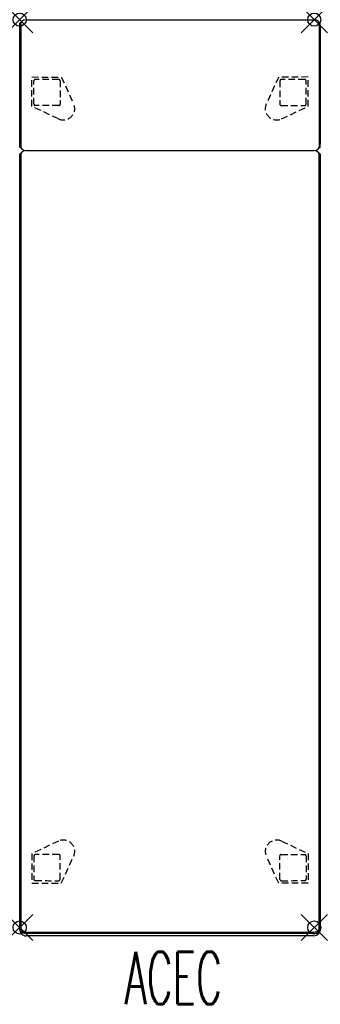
# Model space of a CAD drawing. Header units: inches. Extents: x 0 to 23, y -75.2 to 0.
import ezdxf
from ezdxf.enums import TextEntityAlignment as Align

# ---------------------------------------------------------------- set-up
doc = ezdxf.new("R2010")
doc.units = ezdxf.units.IN
doc.header["$MEASUREMENT"] = 0
doc.header["$PDMODE"] = 35
doc.header["$PDSIZE"] = 1
doc.linetypes.add('DASHED', pattern=[0.75, 0.5, -0.25])
doc.layers.add('A-FURN-P-SEAT', color=2, linetype='Continuous')
doc.layers.add('A-FURN-P-SEAT-TN', color=2, linetype='Continuous')
doc.styles.add('0', font='TXT.shx')

msp = doc.modelspace()

# ---------------------------------------------------------------- linework, layer by layer
at = {"layer": 'A-FURN-P-SEAT'}
for p, q in [((0, -9.718), (0, -0.278)), ((0, -9.5), (0, -0.5)), ((0.1, -0.282), (0.1, -9.718)), ((0.5, 0), (22.5, 0)), ((22.9, -0.282), (22.9, -9.718)), ((23, -9.718), (23, -0.278)), ((23, -0.5), (23, -9.5)), ((0.001, -69.536), (0, -10.277)), ((0.1, -10.282), (0.1, -69.529)), ((0.5, -10), (22.5, -10)), ((22.9, -69.529), (22.9, -10.282)), ((23, -10.278), (22.999, -69.536)), ((23, -10.5), (23, -69.496)), ((0.5, -69.717), (22.5, -69.717)), ((22.5, -69.816), (0.5, -69.816)), ((22.5, -70), (0.5, -70))]:
    msp.add_line(p, q, dxfattribs=at)
at = {"layer": 'A-FURN-P-SEAT', "linetype": 'DASHED'}
for p, q in [((0.934, -6.627), (0.938, -4.378)), ((0.938, -4.378), (3.186, -4.382)), ((3.186, -4.382), (4.132, -6.419)), ((19.814, -4.382), (18.868, -6.419)), ((22.062, -4.378), (19.814, -4.382)), ((22.066, -6.627), (22.062, -4.378)), ((1.095, -6.463), (1.09, -4.665)), ((3.088, -4.66), (3.093, -6.459)), ((19.912, -4.66), (19.907, -6.459)), ((21.905, -6.463), (21.91, -4.665)), ((2.968, -7.579), (0.934, -6.627)), ((2.994, -6.559), (1.195, -6.564)), ((20.006, -6.559), (21.805, -6.564)), ((20.032, -7.579), (22.066, -6.627)), ((2.968, -62.767), (0.934, -63.72)), ((20.032, -62.767), (22.066, -63.72)), ((0.934, -63.72), (0.938, -65.969)), ((1.095, -63.883), (1.09, -65.681)), ((2.994, -63.788), (1.195, -63.783)), ((3.088, -65.687), (3.093, -63.888)), ((3.186, -65.965), (4.132, -63.927)), ((19.814, -65.965), (18.868, -63.927)), ((19.912, -65.687), (19.907, -63.888)), ((20.006, -63.788), (21.805, -63.783)), ((21.905, -63.883), (21.91, -65.681)), ((22.066, -63.72), (22.062, -65.969)), ((0.938, -65.969), (3.186, -65.965)), ((22.062, -65.969), (19.814, -65.965))]:
    msp.add_line(p, q, dxfattribs=at)
at = {"layer": 'A-FURN-P-SEAT'}
for centre, radius, start, end in [((0.5, -0.5), 0.5, 90, 180), ((0.05, -0.282), 0.05, 359.97154, 174.83824), ((22.5, -0.5), 0.5, 360, 90), ((22.95, -0.282), 0.05, 5.16176, 180.02846), ((0.5, -9.5), 0.5, 180, 270), ((0.05, -9.718), 0.05, 179.98632, 359.99387), ((22.5, -9.5), 0.5, 270, 0), ((22.95, -9.718), 0.05, 180.00613, 0.01368), ((0.5, -10.5), 0.5, 90, 180), ((0.05, -10.282), 0.05, 359.97154, 174.83824), ((-3540.135, -39.998), 3540.258, 359.5226, 0.4774), ((22.5, -10.5), 0.5, 360, 90), ((22.95, -10.282), 0.05, 4.9694, 180.0356), ((0.5, -69.5), 0.5, 179.5226, 270), ((0.058, -69.539), 0.0577, 177.16289, 218.90658), ((0.467, -69.27), 0.546, 213.86448, 273.44241), ((0.483, -69.236), 0.482, 217.45214, 272.06898), ((22.496, -69.496), 0.504, 270.4774, 0), ((22.52, -69.242), 0.476, 267.53635, 322.93392), ((22.532, -69.27), 0.547, 266.68158, 327.96057), ((22.889, -69.529), 0.111, 344.01192, 356.7756)]:
    msp.add_arc(centre, radius, start, end, dxfattribs=at)
at = {"layer": 'A-FURN-P-SEAT', "linetype": 'DASHED'}
for centre, radius, start, end in [((1.19, -4.665), 0.1, 90.44103, 179.90318), ((2.597, -187.433), 182.874, 89.8776, 90.44103), ((2.988, -4.66), 0.1, 0.27519, 90.35323), ((20.012, -4.66), 0.1, 89.64677, 179.72481), ((20.403, -187.433), 182.874, 89.55897, 90.1224), ((21.81, -4.665), 0.1, 0.09682, 89.55897), ((1.195, -6.463), 0.1, 180.02455, 269.97463), ((3.339, -6.787), 0.874, 244.90549, 24.90215), ((2.994, -6.459), 0.0993, 270.12909, 0.15924), ((19.661, -6.787), 0.874, 155.09785, 295.09451), ((20.006, -6.459), 0.0993, 179.84076, 269.87091), ((21.805, -6.463), 0.1, 270.02537, 359.97545), ((3.339, -63.559), 0.874, 335.09785, 115.09451), ((19.661, -63.559), 0.874, 64.90549, 204.90215), ((1.195, -63.883), 0.1, 90.02537, 179.97545), ((2.994, -63.887), 0.0993, 359.84076, 89.87091), ((20.006, -63.887), 0.0993, 90.12909, 180.15924), ((21.805, -63.883), 0.1, 0.02455, 89.97463), ((1.19, -65.681), 0.1, 180.09682, 269.55897), ((2.597, 117.087), 182.874, 269.55897, 270.1224), ((2.988, -65.687), 0.1, 269.64677, 359.72481), ((20.012, -65.687), 0.1, 180.27519, 270.35323), ((20.403, 117.087), 182.874, 269.8776, 270.44103), ((21.81, -65.681), 0.1, 270.44103, 359.90318)]:
    msp.add_arc(centre, radius, start, end, dxfattribs=at)
at = {"layer": 'A-FURN-P-SEAT'}
for p in [(0, 0), (22.536, 0), (0, -69.365), (22.536, -69.365)]:
    msp.add_point(p, dxfattribs=at)

# ---------------------------------------------------------------- texts
at = {"layer": 'A-FURN-P-SEAT-TN', "style": '0', "width": 0.55}
msp.add_text('ACEC', height=4, dxfattribs=at).set_placement((11.75, -76.413), align=Align.BOTTOM_CENTER)

doc.saveas('drawing.dxf')
